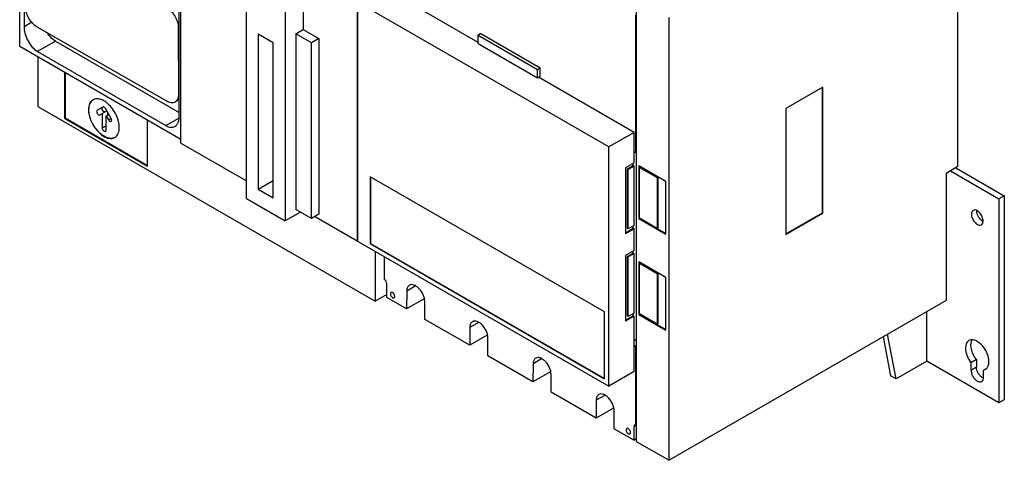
# Model space of a CAD drawing. Header units: millimetres. Extents: x 57 to 443, y 128 to 571.
# Tile 1 of 4: x 57 to 443, y 128 to 300. Entities that reach past the tile are written whole.
import ezdxf

# ---------------------------------------------------------------- set-up
doc = ezdxf.new("R2010")
doc.units = ezdxf.units.MM
doc.header["$LTSCALE"] = 45.402693
doc.layers.add('00_COMPONENTS_2', color=7, linetype='CONTINUOUS')

msp = doc.modelspace()

# ---------------------------------------------------------------- linework, layer by layer
at = {"layer": '00_COMPONENTS_2', "color": 7, "linetype": 'CONTINUOUS'}
for p, q in [((57.13, 289.93), (57.13, 383.83)), ((58.84, 343.63), (58.84, 297.82)), ((120.35, 252.05), (120.35, 320.89)), ((146.02, 230.29), (146.02, 314.45)), ((236.78, 291.55), (199.48, 313.08)), ((424.76, 242.83), (424.76, 315.45)), ((168.29, 309.84), (168.29, 296.56)), ((298.75, 308.76), (298.75, 135.09)), ((119.69, 262.65), (119.69, 308.53)), ((161.15, 305.72), (161.15, 221.55)), ((189.37, 307.49), (189.37, 213.59)), ((189.58, 307.37), (189.58, 213.61)), ((288.01, 250.54), (189.58, 307.37)), ((298.61, 248.25), (298.61, 302.35)), ((311.62, 127.66), (311.62, 301.33)), ((58.84, 297.82), (61.87, 299.57)), ((114.79, 268.44), (64.02, 297.54)), ((119.69, 297.54), (119.28, 297.3)), ((119.28, 297.3), (119.36, 271.12)), ((150.65, 294.74), (150.65, 233.97)), ((156.52, 291.35), (150.65, 294.74)), ((165.39, 294.89), (168.29, 296.56)), ((165.39, 294.89), (165.39, 226.04)), ((171.47, 291.38), (165.39, 294.89)), ((168.29, 296.56), (174.37, 293.05)), ((237.84, 295.02), (236.78, 294.4)), ((236.78, 294.4), (260.03, 280.97)), ((236.78, 291.14), (236.78, 294.4)), ((237.84, 295.02), (261.1, 281.59)), ((120.35, 253.44), (57.13, 289.93)), ((71.21, 292.01), (64.13, 287.93)), ((71.21, 292.01), (119.69, 264.02)), ((156.52, 230.59), (156.52, 291.35)), ((174.37, 293.05), (171.47, 291.38)), ((171.47, 222.53), (171.47, 291.38)), ((174.37, 293.05), (174.37, 224.21)), ((236.78, 291.14), (260.03, 277.71)), ((64.13, 287.93), (114.44, 258.89)), ((64.21, 285.85), (64.21, 266.42)), ((74.73, 279.77), (74.73, 261.8)), ((74.95, 279.65), (74.95, 261.92)), ((260.03, 280.97), (261.1, 281.59)), ((260.03, 277.71), (260.03, 280.97)), ((260.03, 277.71), (261.1, 278.32)), ((297.91, 256.25), (260.39, 277.91)), ((261.1, 278.32), (261.1, 281.59)), ((371.91, 274), (357.41, 265.62)), ((371.91, 224.59), (371.91, 274)), ((119.69, 271.31), (119.36, 271.12)), ((371.7, 224.71), (371.7, 273.87)), ((64.21, 266.42), (196.44, 190.07)), ((119.69, 269.1), (118.02, 268.13)), ((89.7, 266.19), (87.5, 264.91)), ((88.55, 263.09), (91.28, 264.67)), ((89.48, 263.64), (89.48, 258.03)), ((92.96, 261.76), (90.75, 265.58)), ((90.97, 262.78), (92.02, 263.39)), ((90.97, 262.78), (91.91, 261.15)), ((90.97, 257.17), (90.97, 262.78)), ((91.61, 264.1), (91.61, 263.15)), ((357.41, 265.62), (357.41, 216.22)), ((74.73, 261.8), (74.95, 261.92)), ((74.73, 261.8), (107.27, 243.02)), ((74.95, 261.92), (107.27, 243.26)), ((89.48, 258.03), (90.97, 258.88)), ((91.91, 261.15), (92.96, 261.76)), ((92.96, 260.55), (93.18, 261.03)), ((107.27, 243.02), (107.27, 260.99)), ((114.44, 258.89), (119.48, 261.8)), ((297.91, 256.25), (288.01, 250.54)), ((297.91, 244.25), (297.91, 256.25)), ((120.35, 252.05), (146.02, 237.23)), ((288.01, 156.78), (288.01, 250.54)), ((298.61, 248.25), (297.91, 248.66)), ((298.61, 248.25), (298.72, 248.31)), ((297.91, 244.25), (294.5, 242.29)), ((295.29, 241.93), (297.55, 243.23)), ((297.55, 243.23), (297.55, 244.05)), ((297.91, 243.03), (297.55, 243.23)), ((294.5, 242.29), (294.5, 216.48)), ((295.65, 241.72), (295.29, 241.93)), ((295.29, 218.58), (295.29, 241.93)), ((297.91, 243.03), (295.65, 241.72)), ((295.65, 218.37), (295.65, 241.72)), ((297.91, 219.68), (297.91, 243.03)), ((310.31, 236.97), (299.71, 243.09)), ((299.71, 243.09), (299.71, 222.42)), ((299.92, 242.97), (299.92, 222.55)), ((300.04, 242.51), (300.25, 242.64)), ((300.04, 242.51), (307, 238.5)), ((300.04, 222.61), (300.04, 242.51)), ((300.25, 242.64), (307.21, 238.62)), ((424.76, 242.83), (420.16, 240.18)), ((420.16, 240.18), (420.16, 190.32)), ((421.89, 241.17), (440.88, 230.21)), ((424.01, 242.4), (443, 231.43)), ((150.65, 233.97), (156.52, 237.36)), ((286.28, 185.85), (194.49, 238.85)), ((194.49, 238.85), (194.49, 212.63)), ((194.57, 238.8), (194.57, 212.68)), ((307, 238.5), (307.21, 238.62)), ((307, 238.5), (307, 218.59)), ((307.21, 238.62), (307.21, 218.72)), ((310.31, 216.3), (310.31, 236.97)), ((150.65, 233.97), (156.52, 230.59)), ((146.02, 230.29), (161.15, 221.55)), ((443, 231.43), (440.88, 230.21)), ((440.88, 230.21), (440.88, 150.19)), ((443, 231.43), (443, 151.42)), ((167.16, 225.02), (161.15, 221.55)), ((171.47, 222.53), (165.39, 226.04)), ((174.37, 224.21), (171.47, 222.53)), ((357.41, 216.46), (371.7, 224.71)), ((357.41, 216.22), (371.91, 224.59)), ((371.91, 224.59), (371.7, 224.71)), ((189.37, 213.59), (172.68, 223.23)), ((299.71, 222.42), (299.92, 222.55)), ((299.71, 222.42), (310.31, 216.3)), ((299.92, 222.55), (310.31, 216.54)), ((307, 218.59), (300.04, 222.61)), ((294.5, 216.89), (297.55, 218.65)), ((297.91, 218.45), (294.5, 216.48)), ((295.65, 218.37), (295.29, 218.58)), ((297.91, 219.68), (295.65, 218.37)), ((297.55, 218.65), (297.55, 219.47)), ((297.91, 218.45), (297.55, 218.65)), ((297.91, 209.96), (297.91, 218.45)), ((307, 218.59), (307.21, 218.72)), ((189.53, 213.69), (189.36, 213.59)), ((189.58, 213.61), (288.01, 156.78)), ((194.49, 212.63), (194.57, 212.68)), ((194.49, 212.63), (286.28, 159.64)), ((194.57, 212.68), (286.28, 159.73)), ((196.44, 209.65), (196.44, 190.07)), ((297.91, 209.96), (294.5, 207.99)), ((295.29, 207.63), (297.55, 208.94)), ((297.91, 208.73), (295.65, 207.43)), ((297.55, 208.94), (297.55, 209.76)), ((297.91, 208.73), (297.55, 208.94)), ((297.91, 185.38), (297.91, 208.73)), ((199.97, 207.61), (199.97, 198.67)), ((294.5, 207.99), (294.5, 182.19)), ((295.65, 207.43), (295.29, 207.63)), ((295.29, 184.28), (295.29, 207.63)), ((295.65, 184.08), (295.65, 207.43)), ((310.31, 199.41), (299.71, 205.53)), ((299.71, 205.53), (299.71, 184.86)), ((299.92, 205.41), (299.92, 184.99)), ((300.04, 204.95), (300.25, 205.07)), ((300.04, 204.95), (307, 200.94)), ((300.04, 185.05), (300.04, 204.95)), ((300.25, 205.07), (307.21, 201.06)), ((307, 200.94), (307.21, 201.06)), ((307, 200.94), (307, 181.04)), ((307.21, 201.06), (307.21, 181.16)), ((201.03, 191.5), (201.03, 196.84)), ((310.31, 178.74), (310.31, 199.41)), ((208.81, 194.05), (208.77, 187.04)), ((212.15, 195.97), (208.81, 194.05)), ((201.03, 192.73), (196.43, 190.08)), ((208.77, 187.04), (201.03, 191.5)), ((215.62, 191), (208.77, 187.04)), ((215.88, 182.93), (215.88, 189.93)), ((420.16, 190.32), (311.62, 127.66)), ((286.28, 159.64), (286.28, 185.85)), ((297.91, 185.38), (295.65, 184.08)), ((412.6, 166.52), (412.6, 185.95)), ((233.52, 172.75), (215.88, 182.93)), ((236.91, 181.68), (233.57, 179.75)), ((294.5, 182.6), (297.55, 184.36)), ((297.91, 184.16), (294.5, 182.19)), ((295.65, 184.08), (295.29, 184.28)), ((297.55, 184.36), (297.55, 185.18)), ((297.91, 184.16), (297.55, 184.36)), ((297.91, 162.5), (297.91, 184.16)), ((299.71, 184.86), (299.92, 184.99)), ((299.71, 184.86), (310.31, 178.74)), ((299.92, 184.99), (310.31, 178.99)), ((307, 181.04), (300.04, 185.05)), ((233.57, 179.75), (233.52, 172.75)), ((307, 181.04), (307.21, 181.16)), ((240.38, 176.7), (233.52, 172.75)), ((240.64, 168.64), (240.64, 175.64)), ((297.91, 175.18), (298.75, 174.69)), ((395.53, 176.1), (398.45, 160.8)), ((400.57, 159.58), (397.23, 177.08)), ((429.92, 174.87), (429.15, 174.6)), ((298.61, 172.32), (297.91, 172.73)), ((298.61, 172.32), (298.72, 172.38)), ((298.61, 141.65), (298.61, 172.32)), ((258.27, 158.46), (240.64, 168.64)), ((261.66, 167.39), (258.31, 165.46)), ((412.6, 166.52), (400.57, 159.58)), ((440.88, 150.19), (412.6, 166.52)), ((432.04, 167.15), (429.92, 165.92)), ((429.92, 165.92), (429.92, 163.05)), ((432.04, 167.15), (432.04, 164.27)), ((258.31, 165.46), (258.27, 158.46)), ((265.13, 162.42), (258.27, 158.46)), ((297.91, 162.5), (288.01, 156.78)), ((429.92, 163.05), (432.04, 164.27)), ((434.87, 163.07), (435.92, 163.67)), ((434.87, 163.07), (435.65, 163.34)), ((434.87, 160.19), (434.87, 163.07)), ((265.39, 154.35), (265.39, 161.35)), ((400.57, 159.58), (398.45, 160.8)), ((283.02, 144.17), (265.39, 154.35)), ((283.06, 151.18), (283.02, 144.17)), ((286.4, 153.11), (283.06, 151.18)), ((443, 151.42), (440.88, 150.19)), ((289.88, 148.13), (283.02, 144.17)), ((290.13, 140.06), (290.13, 147.07)), ((290.13, 140.06), (297.91, 135.58)), ((298.75, 141.4), (297.91, 140.91)), ((297.91, 135.58), (297.91, 140.91)), ((298.61, 141.65), (298.22, 141.59)), ((298.61, 141.65), (298.72, 141.72)), ((298.75, 136.07), (297.91, 135.58)), ((298.75, 135.09), (311.62, 127.66))]:
    msp.add_line(p, q, dxfattribs=at)
msp.add_arc((435.96, 223.93), 2.89, 239.9788, 243.2404, dxfattribs=at)
for points, knots in [([(64.02, 297.54), (63.36, 297.91), (62.13, 298.95), (60.68, 300.91), (59.69, 303.14), (59.41, 304.73), (59.41, 305.49)], [0, 0, 0, 0, 0.236912, 0.499531, 0.762405, 1, 1, 1, 1]), ([(114.67, 305.25), (115.32, 304.88), (116.56, 303.84), (118, 301.88), (118.99, 299.65), (119.28, 298.06), (119.28, 297.3)], [0, 0, 0, 0, 0.236912, 0.499531, 0.762405, 1, 1, 1, 1]), ([(58.84, 297.82), (58.84, 296.91), (59.13, 294.99), (60.2, 292.22), (61.84, 289.73), (63.33, 288.4), (64.13, 287.93)], [0, 0, 0, 0, 0.234988, 0.495176, 0.760167, 1, 1, 1, 1]), ([(71.21, 292.01), (70.92, 292.18), (69.72, 293), (68.75, 294.13), (68.13, 295.06)], [0, 0, 0, 0, 0.229864, 1, 1, 1, 1]), ([(119.36, 271.12), (119.37, 270.5), (119.24, 269.58), (118.64, 268.59), (118.23, 268.26), (118.02, 268.13)], [0, 0, 0, 0, 0.547941, 0.781729, 1, 1, 1, 1]), ([(85.9, 269.01), (85.62, 268.85), (85.1, 268.41), (84.54, 267.49), (84.2, 266.37), (84.14, 265.55), (84.14, 265.11)], [0, 0, 0, 0, 0.217766, 0.450897, 0.71037, 1, 1, 1, 1]), ([(84.21, 265.16), (84.21, 265.58), (84.27, 266.39), (84.59, 267.5), (85.13, 268.4), (85.64, 268.85), (85.91, 269.02)], [0, 0, 0, 0, 0.289161, 0.548756, 0.782261, 1, 1, 1, 1]), ([(91.73, 267.44), (91.24, 267.87), (90.27, 268.6), (88.7, 269.3), (87.2, 269.5), (86.28, 269.23), (85.9, 269.01)], [0, 0, 0, 0, 0.302085, 0.567291, 0.795754, 1, 1, 1, 1]), ([(96.17, 258.17), (96.17, 258.98), (95.92, 260.69), (94.69, 263.98), (93.07, 266.25), (91.73, 267.44)], [0, 0, 0, 0, 0.231526, 0.487155, 1, 1, 1, 1]), ([(118.02, 268.13), (117.81, 268.01), (117.32, 267.83), (116.18, 267.8), (115.32, 268.14), (114.79, 268.44)], [0, 0, 0, 0, 0.218609, 0.452539, 1, 1, 1, 1]), ([(84.14, 265.11), (84.14, 264.39), (84.34, 262.86), (85.1, 260.61), (86.27, 258.45), (87.76, 256.55), (89.44, 255.05), (91.2, 254.1), (92.92, 253.75), (93.99, 254.03), (94.41, 254.27)], [0, 0, 0, 0, 0.128829, 0.270573, 0.417885, 0.562383, 0.6962, 0.813592, 0.913064, 1, 1, 1, 1]), ([(94.17, 254.16), (93.73, 253.97), (92.64, 253.81), (90.97, 254.27), (89.26, 255.29), (87.65, 256.79), (86.23, 258.68), (84.8, 261.4), (84.21, 263.68), (84.21, 265.16)], [0, 0, 0, 0, 0.088083, 0.189973, 0.309271, 0.443761, 0.587711, 0.733652, 1, 1, 1, 1]), ([(87.5, 264.91), (87.46, 264.89), (87.32, 264.77), (87.28, 264.57), (87.28, 264.43)], [0, 0, 0, 0, 0.22091, 1, 1, 1, 1]), ([(87.28, 264.43), (87.28, 264.25), (87.38, 263.86), (87.7, 263.38), (88.09, 263.05), (88.44, 263.03), (88.55, 263.09)], [0, 0, 0, 0, 0.271618, 0.564729, 0.81633, 1, 1, 1, 1]), ([(89.4, 265.66), (89.4, 265.71), (89.41, 265.89), (89.51, 266.07), (89.62, 266.14)], [0, 0, 0, 0, 0.295505, 1, 1, 1, 1]), ([(89.5, 265.16), (89.49, 265.2), (89.43, 265.36), (89.4, 265.53), (89.4, 265.66)], [0, 0, 0, 0, 0.266876, 1, 1, 1, 1]), ([(90.53, 264.27), (90.33, 264.25), (89.86, 264.51), (89.6, 264.91), (89.5, 265.16)], [0, 0, 0, 0, 0.430519, 1, 1, 1, 1]), ([(90.75, 265.58), (90.68, 265.7), (90.53, 265.91), (90.26, 266.14), (89.97, 266.26), (89.77, 266.23), (89.7, 266.19)], [0, 0, 0, 0, 0.307422, 0.584886, 0.81349, 1, 1, 1, 1]), ([(117.95, 258.59), (118.23, 258.76), (118.77, 259.23), (119.31, 260.19), (119.63, 261.36), (119.69, 262.21), (119.69, 262.65)], [0, 0, 0, 0, 0.21687, 0.450706, 0.710975, 1, 1, 1, 1]), ([(91.91, 261.15), (91.98, 261.04), (92.13, 260.83), (92.45, 260.55), (92.81, 260.46), (92.96, 260.55)], [0, 0, 0, 0, 0.311687, 0.593416, 1, 1, 1, 1]), ([(93.18, 261.03), (93.18, 261.09), (93.15, 261.34), (93.06, 261.59), (92.96, 261.76)], [0, 0, 0, 0, 0.229116, 1, 1, 1, 1]), ([(114.44, 258.89), (115.02, 258.56), (115.95, 258.19), (117.19, 258.26), (117.71, 258.46), (117.95, 258.59)], [0, 0, 0, 0, 0.547222, 0.780575, 1, 1, 1, 1]), ([(89.48, 258.03), (89.48, 257.84), (89.59, 257.45), (89.9, 256.97), (90.3, 256.65), (90.64, 256.63), (90.75, 256.69)], [0, 0, 0, 0, 0.27167, 0.56479, 0.816441, 1, 1, 1, 1]), ([(90.75, 256.69), (90.79, 256.71), (90.93, 256.83), (90.97, 257.03), (90.97, 257.17)], [0, 0, 0, 0, 0.220838, 1, 1, 1, 1]), ([(94.41, 254.27), (94.69, 254.43), (95.22, 254.87), (95.78, 255.79), (96.11, 256.92), (96.17, 257.74), (96.17, 258.17)], [0, 0, 0, 0, 0.217766, 0.450897, 0.71037, 1, 1, 1, 1]), ([(430.77, 225.67), (430.61, 225.58), (430.31, 225.28), (430.1, 224.64), (430.08, 223.88), (430.32, 222.73), (431.01, 221.37), (431.89, 220.5), (432.4, 220.21)], [0, 0, 0, 0, 0.087138, 0.186851, 0.304532, 0.438669, 0.730083, 1, 1, 1, 1]), ([(432.4, 225.51), (432.13, 225.67), (431.59, 225.89), (430.99, 225.8), (430.77, 225.67)], [0, 0, 0, 0, 0.550843, 1, 1, 1, 1]), ([(432.26, 224.92), (432.25, 224.97), (432.22, 225.18), (432.22, 225.4), (432.22, 225.55)], [0, 0, 0, 0, 0.260188, 1, 1, 1, 1]), ([(434.52, 221.43), (433.92, 221.78), (432.92, 222.86), (432.36, 224.2), (432.26, 224.92)], [0, 0, 0, 0, 0.489694, 1, 1, 1, 1]), ([(434.02, 220.04), (434.18, 220.14), (434.48, 220.44), (434.69, 221.07), (434.71, 221.84), (434.47, 222.99), (433.78, 224.34), (432.9, 225.22), (432.4, 225.51)], [0, 0, 0, 0, 0.087138, 0.186851, 0.304532, 0.438669, 0.730083, 1, 1, 1, 1]), ([(432.4, 220.21), (432.67, 220.05), (433.2, 219.83), (433.8, 219.92), (434.02, 220.04)], [0, 0, 0, 0, 0.550843, 1, 1, 1, 1]), ([(201.03, 196.84), (201.03, 197.2), (200.78, 197.92), (200.29, 198.49), (199.97, 198.67)], [0, 0, 0, 0, 0.500001, 1, 1, 1, 1]), ([(202.65, 193.47), (202.57, 193.42), (202.43, 193.25), (202.4, 193.03), (202.4, 192.92)], [0, 0, 0, 0, 0.44947, 1, 1, 1, 1]), ([(204.11, 191.93), (204.11, 192.15), (203.99, 192.59), (203.69, 193.07), (203.36, 193.36), (203.06, 193.53), (202.78, 193.54), (202.65, 193.47)], [0, 0, 0, 0, 0.271203, 0.563817, 0.698536, 0.816757, 1, 1, 1, 1]), ([(209.84, 196.31), (209.51, 196.11), (208.93, 195.39), (208.81, 194.52), (208.81, 194.05)], [0, 0, 0, 0, 0.449742, 1, 1, 1, 1]), ([(215.88, 189.93), (215.88, 190.83), (215.39, 192.68), (214.12, 194.64), (212.76, 195.85), (211.73, 196.41), (210.72, 196.61), (210.09, 196.45), (209.84, 196.31)], [0, 0, 0, 0, 0.269898, 0.56134, 0.695473, 0.813143, 0.912853, 1, 1, 1, 1]), ([(202.4, 192.92), (202.4, 192.7), (202.52, 192.25), (202.83, 191.78), (203.16, 191.49), (203.46, 191.32), (203.74, 191.3), (203.86, 191.38)], [0, 0, 0, 0, 0.271203, 0.563817, 0.698536, 0.816757, 1, 1, 1, 1]), ([(203.86, 191.38), (203.95, 191.42), (204.09, 191.6), (204.11, 191.81), (204.11, 191.93)], [0, 0, 0, 0, 0.44947, 1, 1, 1, 1]), ([(234.6, 182.01), (234.27, 181.82), (233.69, 181.1), (233.57, 180.22), (233.57, 179.75)], [0, 0, 0, 0, 0.449742, 1, 1, 1, 1]), ([(240.64, 175.64), (240.64, 176.54), (240.15, 178.39), (238.87, 180.35), (237.52, 181.55), (236.49, 182.12), (235.48, 182.32), (234.85, 182.16), (234.6, 182.01)], [0, 0, 0, 0, 0.269898, 0.56134, 0.695473, 0.813143, 0.912853, 1, 1, 1, 1]), ([(429.15, 174.6), (428.9, 174.46), (428.45, 174.05), (428, 173.21), (427.79, 172.17), (427.8, 170.52), (428.41, 168.32), (429.34, 166.69), (429.92, 165.92)], [0, 0, 0, 0, 0.088582, 0.185025, 0.294319, 0.417792, 0.698903, 1, 1, 1, 1]), ([(432.04, 167.15), (431.22, 168.24), (430.29, 170.06), (429.85, 172.55), (429.96, 173.72), (430.11, 174.23)], [0, 0, 0, 0, 0.542811, 0.788908, 1, 1, 1, 1]), ([(432.4, 174.27), (432.19, 174.4), (431.42, 174.78), (430.53, 174.97), (429.92, 174.87)], [0, 0, 0, 0, 0.282637, 1, 1, 1, 1]), ([(435.65, 163.34), (435.97, 163.53), (436.56, 164.13), (436.99, 165.4), (437.03, 166.92), (436.68, 168.61), (435.99, 170.32), (434.72, 172.38), (433.4, 173.69), (432.4, 174.27)], [0, 0, 0, 0, 0.087104, 0.1867, 0.304249, 0.438237, 0.582928, 0.730423, 1, 1, 1, 1]), ([(259.35, 167.72), (259.02, 167.53), (258.44, 166.81), (258.32, 165.94), (258.31, 165.46)], [0, 0, 0, 0, 0.449742, 1, 1, 1, 1]), ([(265.39, 161.35), (265.39, 162.25), (264.89, 164.1), (263.62, 166.06), (262.27, 167.26), (261.24, 167.83), (260.23, 168.03), (259.6, 167.87), (259.35, 167.72)], [0, 0, 0, 0, 0.269898, 0.56134, 0.695473, 0.813143, 0.912853, 1, 1, 1, 1]), ([(429.92, 163.05), (429.92, 162.64), (430.07, 161.79), (430.6, 160.59), (431.38, 159.53), (432.04, 158.97), (432.4, 158.76)], [0, 0, 0, 0, 0.237254, 0.500001, 0.762748, 1, 1, 1, 1]), ([(434.52, 159.99), (434.17, 160.19), (433.5, 160.75), (432.73, 161.81), (432.19, 163.01), (432.04, 163.87), (432.04, 164.27)], [0, 0, 0, 0, 0.237252, 0.499999, 0.762746, 1, 1, 1, 1]), ([(432.4, 158.76), (432.69, 158.6), (433.26, 158.36), (433.91, 158.45), (434.15, 158.59)], [0, 0, 0, 0, 0.550833, 1, 1, 1, 1]), ([(434.15, 158.59), (434.38, 158.73), (434.79, 159.24), (434.87, 159.86), (434.87, 160.19)], [0, 0, 0, 0, 0.449166, 1, 1, 1, 1]), ([(284.1, 153.44), (283.76, 153.24), (283.19, 152.52), (283.07, 151.65), (283.06, 151.18)], [0, 0, 0, 0, 0.449742, 1, 1, 1, 1]), ([(290.13, 147.07), (290.13, 147.96), (289.64, 149.81), (288.37, 151.78), (287.02, 152.98), (285.99, 153.54), (284.98, 153.74), (284.35, 153.58), (284.1, 153.44)], [0, 0, 0, 0, 0.269898, 0.56134, 0.695473, 0.813143, 0.912853, 1, 1, 1, 1]), ([(295.07, 140.11), (294.99, 140.07), (294.85, 139.89), (294.82, 139.68), (294.82, 139.56)], [0, 0, 0, 0, 0.44947, 1, 1, 1, 1]), ([(294.82, 139.56), (294.82, 139.34), (294.94, 138.9), (295.25, 138.42), (295.58, 138.13), (295.88, 137.96), (296.16, 137.95), (296.28, 138.02)], [0, 0, 0, 0, 0.271203, 0.563817, 0.698536, 0.816757, 1, 1, 1, 1]), ([(296.53, 138.57), (296.53, 138.79), (296.41, 139.24), (296.11, 139.71), (295.78, 140), (295.48, 140.17), (295.2, 140.19), (295.07, 140.11)], [0, 0, 0, 0, 0.271203, 0.563817, 0.698536, 0.816757, 1, 1, 1, 1]), ([(298.22, 141.59), (298.11, 141.54), (297.94, 141.32), (297.91, 141.05), (297.91, 140.91)], [0, 0, 0, 0, 0.449267, 1, 1, 1, 1]), ([(296.28, 138.02), (296.36, 138.07), (296.51, 138.24), (296.53, 138.46), (296.53, 138.57)], [0, 0, 0, 0, 0.44947, 1, 1, 1, 1])]:
    msp.add_open_spline(points, degree=3, knots=knots, dxfattribs=at)
for points in [[(430.11, 174.23), (430.15, 174.37), (430.2, 174.51), (430.26, 174.65)], [(430.26, 174.65), (430.32, 174.78), (430.38, 174.9), (430.46, 175.02)], [(434.83, 159.83), (434.72, 159.88), (434.62, 159.93), (434.52, 159.99)]]:
    msp.add_open_spline(points, degree=3, dxfattribs=at)

doc.saveas('drawing.dxf')
